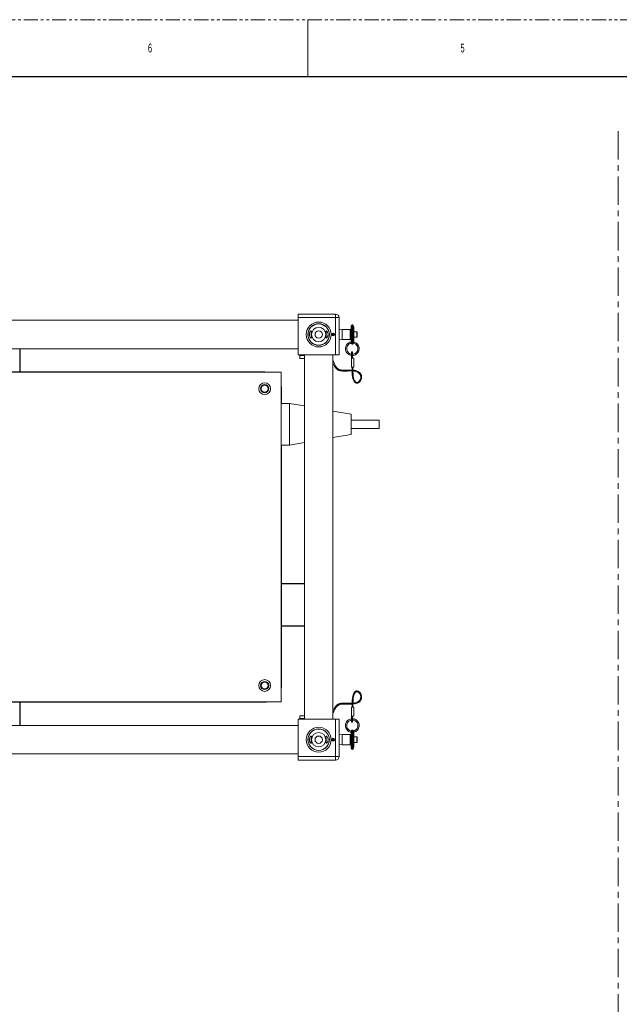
# Model space of a CAD drawing. Header units: millimetres. Extents: x 0 to 1118, y 0 to 864.
# Tile 4 of 13: x 290 to 558, y 423 to 864. Entities that reach past the tile are written whole.
import ezdxf

# ---------------------------------------------------------------- set-up
doc = ezdxf.new("R2010")
doc.units = ezdxf.units.MM
doc.linetypes.add('CENTERX2', pattern=[20.32, 12.7, -2.54, 2.54, -2.54])
doc.linetypes.add('PHANTOM', pattern=[12.7, 6.35, -1.27, 1.27, -1.27, 1.27, -1.27])
doc.styles.add('SLDTEXTSTYLE1', font='TXT', dxfattribs={"width": 0.6})

msp = doc.modelspace()

# ---------------------------------------------------------------- linework, layer by layer
at = {"color": 7, "linetype": 'PHANTOM', "lineweight": 0}
msp.add_line((0, 863.6), (1117.6, 863.6), dxfattribs=at)
at = {"color": 7, "linetype": 'Continuous', "lineweight": 0}
msp.add_line((419.1, 863.6), (419.1, 838.2), dxfattribs=at)
at = {"color": 7, "linetype": 'Continuous', "lineweight": 30}
msp.add_line((12.7, 838.2), (1104.9, 838.2), dxfattribs=at)
at = {"color": 7, "linetype": 'CENTERX2', "lineweight": 0}
msp.add_line((557.9099, 813.7639), (557.9099, 77.6631), dxfattribs=at)
at = {"color": 7, "linetype": 'Continuous', "lineweight": 15}
for p, q in [((414.8536, 731.903), (431.5161, 731.903)), ((414.8536, 730.3155), (414.8536, 731.903)), ((431.5161, 731.903), (431.5161, 730.3155)), ((414.8536, 729.128), (158.1036, 729.128)), ((431.5161, 730.3155), (414.8536, 730.3155)), ((414.8536, 713.653), (414.8536, 730.3155)), ((431.5161, 713.653), (431.5161, 730.3155)), ((431.5161, 730.3155), (433.1036, 730.3155)), ((433.1036, 730.3155), (433.1036, 713.653)), ((439.009, 727.1119), (438.89, 727.1119)), ((439.6838, 726.0215), (439.382, 726.8508)), ((430.4498, 722.403), (430.4498, 722.378)), ((430.4498, 722.378), (430.4498, 722.153)), ((430.6757, 722.4479), (430.6616, 722.4685)), ((430.8027, 722.2622), (430.6757, 722.4479)), ((433.1391, 724.925), (433.1036, 724.8896)), ((433.1036, 722.778), (433.1036, 724.8896)), ((433.1036, 724.273), (433.1036, 724.273)), ((433.1036, 720.6665), (433.1036, 722.778)), ((434.4238, 725.0601), (433.1391, 724.925)), ((433.1391, 724.925), (433.1391, 720.631)), ((438.0963, 725.0601), (434.4238, 725.0601)), ((434.4238, 725.0601), (434.4238, 722.778)), ((434.4238, 722.778), (434.4238, 720.496)), ((438.4932, 718.8425), (438.4932, 726.715)), ((439.6838, 726.0215), (439.6838, 719.5396)), ((441.0768, 724.0226), (439.6838, 724.0226)), ((441.1721, 723.9274), (441.1721, 721.6287)), ((433.1036, 721.283), (433.1036, 721.283)), ((433.1036, 720.6665), (433.1391, 720.631)), ((433.1391, 720.631), (434.4238, 720.496)), ((434.4238, 720.496), (438.0963, 720.496)), ((436.8443, 718.613), (436.8014, 718.5535)), ((438.89, 718.4442), (439.009, 718.4442)), ((439.382, 718.7053), (439.4229, 718.8179)), ((439.6838, 721.5334), (441.0768, 721.5334)), ((440.9685, 718.4176), (440.7732, 718.2223)), ((441.1638, 718.613), (440.9685, 718.4176)), ((158.1036, 716.428), (414.8536, 716.428)), ((290.4786, 706.0255), (290.4786, 716.428)), ((414.8536, 713.653), (431.5161, 713.653)), ((415.413, 713.653), (415.413, 713.3197)), ((417.2102, 713.3197), (417.2102, 713.653)), ((417.6286, 713.653), (417.6286, 550.653)), ((430.3286, 550.653), (430.3286, 713.653)), ((433.1036, 713.653), (431.5161, 713.653)), ((439.0488, 714.968), (438.7155, 714.968)), ((438.7155, 713.1708), (438.7155, 714.968)), ((439.0488, 713.1708), (439.0488, 714.968)), ((415.413, 713.3197), (417.2102, 713.3197)), ((415.5411, 713.3197), (415.5411, 712.0697)), ((415.5411, 712.0697), (417.6286, 712.0697)), ((417.2102, 713.3197), (417.6286, 713.3197)), ((439.0488, 713.1708), (438.7155, 713.1708)), ((438.7155, 712.1899), (438.7155, 713.1708)), ((438.7155, 712.1899), (439.7071, 712.1899)), ((438.7155, 708.2212), (438.7155, 712.1899)), ((439.0488, 712.1899), (439.0488, 713.1708)), ((439.7071, 712.1899), (439.7071, 708.2212)), ((196.2036, 705.9001), (407.2036, 705.9001)), ((399.8286, 706.0255), (254.2211, 706.0255)), ((407.2036, 705.9001), (407.2036, 558.4001)), ((438.7155, 708.2212), (439.7071, 708.2212)), ((438.9139, 708.2212), (438.9139, 706.4109)), ((438.9139, 706.4109), (439.3108, 706.4109)), ((439.3108, 706.4109), (439.3108, 708.2212)), ((407.3286, 691.9766), (407.3286, 698.5255)), ((410.9536, 691.9766), (407.2036, 691.9766)), ((417.6286, 690.7996), (410.9536, 691.9766)), ((410.9536, 691.9766), (410.9536, 673.2266)), ((438.4536, 687.1276), (430.3286, 688.5602)), ((438.4536, 687.1276), (438.4536, 678.0756)), ((450.9536, 684.4766), (438.4536, 684.4766)), ((450.9536, 684.4766), (450.9536, 680.7266)), ((438.4536, 680.7266), (450.9536, 680.7266)), ((410.9536, 673.2266), (417.6286, 674.4036)), ((430.3286, 676.6429), (438.4536, 678.0756)), ((407.2036, 673.2266), (410.9536, 673.2266)), ((407.3286, 565.7755), (407.3286, 673.2266)), ((407.3286, 611.4305), (417.6286, 611.4305)), ((407.3286, 592.3805), (417.6286, 592.3805)), ((196.2036, 558.4001), (407.2036, 558.4001)), ((203.5786, 558.2755), (399.8286, 558.2755)), ((290.4786, 547.878), (290.4786, 558.2755)), ((438.7155, 556.0849), (439.7071, 556.0849)), ((438.7155, 556.0849), (438.7155, 552.1162)), ((438.9139, 557.8952), (438.9139, 556.0849)), ((438.9139, 557.8952), (439.3108, 557.8952)), ((439.3108, 556.0849), (439.3108, 557.8952)), ((439.7071, 552.1162), (439.7071, 556.0849)), ((414.8536, 550.653), (414.8536, 533.9905)), ((414.8536, 550.653), (431.5161, 550.653)), ((415.413, 550.9864), (415.413, 550.653)), ((415.413, 550.9864), (417.2102, 550.9864)), ((415.5411, 552.2364), (415.5411, 550.9864)), ((417.6286, 552.2364), (415.5411, 552.2364)), ((417.2102, 550.9864), (417.2102, 550.653)), ((417.2102, 550.9864), (417.6286, 550.9864)), ((431.5161, 533.9905), (431.5161, 550.653)), ((431.5161, 550.653), (433.1036, 550.653)), ((433.1036, 550.653), (433.1036, 533.9905)), ((438.7155, 552.1162), (438.7155, 551.1353)), ((438.7155, 552.1162), (439.7071, 552.1162)), ((439.0488, 551.1353), (438.7155, 551.1353)), ((438.7155, 551.1353), (438.7155, 549.338)), ((439.0488, 552.1162), (439.0488, 551.1353)), ((439.0488, 551.1353), (439.0488, 549.338)), ((414.8536, 547.878), (158.1036, 547.878)), ((438.7155, 549.338), (439.0488, 549.338)), ((433.1391, 543.675), (433.1036, 543.6396)), ((433.1036, 539.4165), (433.1036, 543.6396)), ((433.1036, 543.023), (433.1036, 543.023)), ((434.4238, 543.8101), (433.1391, 543.675)), ((433.1391, 543.675), (433.1391, 541.528)), ((438.0963, 543.8101), (434.4238, 543.8101)), ((434.4238, 543.8101), (434.4238, 539.246)), ((436.8443, 545.6931), (437.2349, 546.0837)), ((438.4934, 545.4771), (438.4932, 545.4636)), ((438.4932, 537.591), (438.4932, 545.4636)), ((439.009, 545.8619), (438.89, 545.8619)), ((439.4229, 545.4881), (439.382, 545.6008)), ((439.6838, 544.7665), (439.6838, 538.2846)), ((441.0768, 542.7726), (439.6838, 542.7726)), ((441.1638, 545.6931), (441.2359, 545.7787)), ((441.1721, 542.6774), (441.1721, 540.6206)), ((430.4498, 541.153), (430.4498, 541.128)), ((430.4498, 541.128), (430.4498, 540.903)), ((430.6757, 541.1979), (430.6616, 541.2185)), ((430.8027, 541.0122), (430.6757, 541.1979)), ((433.1036, 540.033), (433.1036, 540.033)), ((433.1036, 539.4165), (433.1391, 539.381)), ((433.1391, 541.528), (433.1391, 539.381)), ((433.1391, 539.381), (434.4238, 539.246)), ((434.4238, 539.246), (438.0963, 539.246)), ((439.382, 537.4553), (439.6838, 538.2846)), ((439.6838, 540.2834), (441.0768, 540.2834)), ((441.1721, 540.6206), (441.1721, 540.3787)), ((158.1036, 535.178), (414.8536, 535.178)), ((414.8536, 533.9905), (431.5161, 533.9905)), ((414.8536, 532.403), (414.8536, 533.9905)), ((433.1036, 533.9905), (431.5161, 533.9905)), ((431.5161, 533.9905), (431.5161, 532.403)), ((438.89, 537.1942), (439.009, 537.1942)), ((431.5161, 532.403), (414.8536, 532.403))]:
    msp.add_line(p, q, dxfattribs=at)
at = {"color": 9, "linetype": 'Continuous', "lineweight": 15}
for p, q in [((438.89, 727.1119), (438.89, 722.778)), ((439.009, 722.778), (439.009, 727.1119)), ((439.382, 726.8508), (439.382, 718.7053)), ((438.0963, 722.778), (438.0963, 725.0601)), ((438.0963, 720.496), (438.0963, 722.778)), ((438.89, 722.778), (438.89, 718.4442)), ((439.009, 718.4442), (439.009, 722.778)), ((441.0768, 721.5334), (441.0768, 724.0226)), ((290.3536, 706.0255), (290.3536, 716.428)), ((407.3286, 611.3055), (417.6286, 611.3055)), ((407.3286, 592.5055), (417.6286, 592.5055)), ((290.3536, 547.878), (290.3536, 558.2755)), ((438.0963, 539.246), (438.0963, 543.8101)), ((438.89, 545.8619), (438.89, 537.1942)), ((439.009, 537.1942), (439.009, 545.8619)), ((439.382, 545.6008), (439.382, 541.528)), ((441.0768, 540.5454), (441.0768, 542.7726)), ((439.382, 541.528), (439.382, 537.4553)), ((441.0768, 540.2834), (441.0768, 540.5454))]:
    msp.add_line(p, q, dxfattribs=at)
at = {"color": 7, "linetype": 'Continuous', "lineweight": 15, "flags": 128}
for points in [[(430.3188, 722.4266), (430.3258, 722.5899), (430.3188, 723.1294)], [(430.4363, 722.4035), (430.4456, 722.544), (430.4496, 722.7195), (430.4498, 722.7634), (430.4498, 722.7744), (430.4498, 722.7771), (430.4498, 722.7778), (430.4498, 722.778), (430.4498, 722.778), (430.4498, 722.778), (430.4498, 722.778)], [(401.1946, 705.9001), (400.6683, 705.9784), (399.8286, 706.0255)], [(439.3249, 706.4395), (439.5606, 706.4181), (440.1867, 706.3131), (441.2744, 705.9517), (441.7229, 705.692), (442.1077, 705.3711), (442.4153, 704.9886), (442.6273, 704.5644), (442.7307, 704.1905), (442.7693, 703.8547), (442.7485, 703.3887), (442.6197, 702.84), (442.4255, 702.3933), (442.1943, 702.0331), (441.8396, 701.6617), (441.4428, 701.4226), (441.0506, 701.3484), (440.8448, 701.3788), (440.646, 701.4598), (440.3143, 701.7298), (440.0682, 702.0711), (439.9074, 702.3848), (439.7432, 702.8148), (439.5843, 703.3921), (439.4448, 704.1535), (439.3593, 705.1453), (439.3108, 706.4109), (439.3108, 706.4109)], [(407.3286, 698.5255), (407.2814, 699.3653), (407.2036, 699.8891)], [(407.2036, 564.4119), (407.2814, 564.9358), (407.3286, 565.7755)], [(439.3108, 557.4786), (439.9883, 557.5519), (441.1998, 557.887), (441.7128, 558.1381), (442.1667, 558.4525), (442.5539, 558.8366), (442.8579, 559.2887), (443.0494, 559.7519), (443.1377, 560.1441), (443.1685, 560.5278), (443.1289, 561.0582), (442.9771, 561.6463), (442.7642, 562.1204), (442.5146, 562.5067), (442.1375, 562.9117), (441.6931, 563.2063), (441.2491, 563.3423), (440.7587, 563.315), (440.2967, 563.0935), (439.9464, 562.7558), (439.6853, 562.3642), (439.5138, 562.011), (439.3442, 561.5454), (439.1831, 560.9394), (439.045, 560.1581), (438.9621, 559.1564), (438.9139, 557.8952), (438.9139, 557.8952)], [(399.8286, 558.2755), (400.6683, 558.3227), (401.1897, 558.4001)], [(430.3188, 541.1766), (430.3258, 541.3399), (430.3188, 541.8794)], [(430.4343, 541.1245), (430.4456, 541.294), (430.4496, 541.4695), (430.4498, 541.5134), (430.4498, 541.5244), (430.4498, 541.5271), (430.4498, 541.5278), (430.4498, 541.528), (430.4498, 541.528), (430.4498, 541.528), (430.4498, 541.528)]]:
    msp.add_lwpolyline(points, dxfattribs=at)
at = {"color": 7, "linetype": 'Continuous', "lineweight": 15}
for centre, radius in [((423.9786, 722.778), 5.575), ((423.9786, 722.778), 4.825), ((423.9786, 722.778), 4.7625), ((423.9786, 722.778), 3.2096), ((423.9786, 722.778), 1.6399), ((430.4498, 722.778), 0.625), ((399.8286, 698.5251), 2.6375), ((399.8286, 698.5251), 1.816), ((399.8286, 698.5251), 1.5625), ((399.8286, 565.7751), 2.6375), ((399.8286, 565.7751), 1.816), ((399.8286, 565.7751), 1.5625), ((423.9786, 541.528), 5.575), ((423.9786, 541.528), 4.825), ((423.9786, 541.528), 4.7625), ((423.9786, 541.528), 3.2096), ((423.9786, 541.528), 1.6399), ((430.4498, 541.528), 0.625)]:
    msp.add_circle(centre, radius, dxfattribs=at)
for centre, radius, start, end in [((431.5161, 730.3155), 1.5875, 0, 90), ((438.89, 726.715), 0.3969, 90, 180), ((439.009, 726.715), 0.3969, 20, 90), ((430.4498, 722.778), 0.4, 304.377468, 270), ((430.4498, 722.778), 0.375, 304.377468, 270), ((438.0963, 725.4569), 0.3969, 270, 0), ((441.0768, 723.9274), 0.0953, 0, 90), ((438.0963, 720.0991), 0.3969, 0, 90), ((438.89, 718.841), 0.3969, 180, 270), ((439.009, 718.841), 0.3969, 270, 340), ((441.0768, 721.6287), 0.0953, 270, 0), ((430.4498, 541.528), 0.4, 304.377468, 270), ((430.4498, 541.528), 0.375, 304.377468, 270), ((438.0963, 544.2069), 0.3969, 270, 0), ((438.89, 545.465), 0.3969, 90, 180), ((439.009, 545.465), 0.3969, 20, 90), ((441.0768, 542.6774), 0.0952, 0, 90), ((438.0963, 538.8491), 0.3969, 0, 90), ((438.89, 537.591), 0.3969, 180, 270), ((439.009, 537.591), 0.3969, 270, 340), ((441.0768, 540.3787), 0.0953, 270, 0), ((431.5161, 533.9905), 1.5875, 270, 0)]:
    msp.add_arc(centre, radius, start, end, dxfattribs=at)
for points, knots in [([(420.0421, 721.7138), (419.9824, 721.8472), (419.8629, 722.1147), (419.78, 722.6198), (419.8003, 723.1133), (419.9054, 723.5541), (420.0791, 723.9395), (420.3081, 724.2457), (420.5411, 724.4058), (420.6913, 724.3586), (420.7304, 724.127), (420.706, 723.7718), (420.6632, 723.3108), (420.6427, 722.7778), (420.6633, 722.243), (420.7075, 721.7688), (420.7316, 721.4057), (420.6852, 721.2), (420.5565, 721.1571), (420.3629, 721.2651), (420.1763, 721.4731), (420.0729, 721.6584), (420.0421, 721.7138)], [0, 0, 0, 0, 0.05097095, 0.10218332, 0.14833649, 0.19232344, 0.24002457, 0.29495495, 0.35610488, 0.41485175, 0.46517424, 0.51293409, 0.56353928, 0.61585892, 0.6671972, 0.71849362, 0.77082297, 0.82141529, 0.86910538, 0.91901302, 0.97582744, 1, 1, 1, 1]), ([(427.4828, 721.2077), (427.4255, 721.1902), (427.3106, 721.1551), (427.2347, 721.3082), (427.2346, 721.6005), (427.274, 722.0128), (427.3095, 722.5185), (427.3084, 723.0617), (427.2715, 723.5712), (427.231, 723.994), (427.239, 724.279), (427.3299, 724.3974), (427.4946, 724.3619), (427.7159, 724.172), (427.9552, 723.8092), (428.1316, 723.2994), (428.1823, 722.7546), (428.1261, 722.2714), (427.9945, 721.8511), (427.7978, 721.4912), (427.6114, 721.2851), (427.5111, 721.2248), (427.4828, 721.2077)], [0, 0, 0, 0, 0.05097381, 0.1021227, 0.14999211, 0.19899953, 0.25093981, 0.30286416, 0.35390892, 0.40583853, 0.45776163, 0.50650666, 0.55455639, 0.60779404, 0.66798553, 0.72827826, 0.77984539, 0.824506, 0.8692971, 0.91945024, 0.97721005, 1, 1, 1, 1]), ([(430.4498, 722.778), (430.4498, 722.778), (430.4498, 722.778), (430.4498, 722.7781), (430.4498, 722.7784), (430.4498, 722.7796), (430.4498, 722.7844), (430.4498, 722.8036), (430.4493, 722.8804), (430.4479, 722.9982), (430.4401, 723.101), (430.4367, 723.1454)], [0, 0, 0, 0, 0.00001276, 0.00012931, 0.00059551, 0.00246031, 0.00991953, 0.03975641, 0.15910439, 0.63652657, 1, 1, 1, 1]), ([(438.5249, 719.4474), (438.4678, 719.4454), (438.0895, 719.4317), (437.4453, 719.1199), (436.701, 718.5369), (436.1751, 717.7307), (435.9188, 716.8018), (435.962, 715.8425), (436.2922, 714.9451), (436.8843, 714.1787), (437.6817, 713.6646), (438.3284, 713.4145), (438.6752, 713.4275), (438.7155, 713.429)], [0, 0, 0, 0, 0.019466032, 0.128958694, 0.234188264, 0.341151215, 0.450899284, 0.558217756, 0.663468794, 0.772927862, 0.88170838, 0.986268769, 1, 1, 1, 1]), ([(438.7155, 713.9972), (438.6045, 714.0034), (438.2385, 714.0239), (437.6551, 714.3073), (437.0569, 714.814), (436.652, 715.491), (436.4701, 716.2526), (436.5286, 717.038), (436.8281, 717.7704), (437.3356, 718.3631), (437.9088, 718.7551), (438.325, 718.8385), (438.4869, 718.8709)], [0, 0, 0, 0, 0.04731592, 0.15616626, 0.26879567, 0.37983666, 0.48725139, 0.59904357, 0.71144858, 0.81949248, 0.92978567, 1, 1, 1, 1]), ([(436.8946, 717.7876), (436.9064, 717.8097), (436.993, 717.9728), (437.1227, 718.1066), (437.2349, 718.2223)], [0, 0, 0, 0, 0.13553365, 1, 1, 1, 1]), ([(438.4932, 718.8425), (438.4933, 718.8334), (438.4935, 718.8224), (438.4934, 718.8279), (438.4934, 718.829)], [0, 0, 0, 0, 0.81729729, 1, 1, 1, 1]), ([(439.0488, 713.4362), (439.2147, 713.4321), (439.689, 713.4203), (440.4082, 713.7012), (441.0154, 714.1228), (441.4426, 714.589), (441.7718, 715.1017), (442.0303, 715.8173), (442.084, 716.5397), (441.9883, 717.1659), (441.8249, 717.6628), (441.5616, 718.1664), (441.2998, 718.4603), (441.1638, 718.613)], [0, 0, 0, 0, 0.069443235, 0.198466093, 0.315084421, 0.37836794, 0.463186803, 0.569717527, 0.695104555, 0.763099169, 0.835061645, 0.914287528, 1, 1, 1, 1]), ([(440.7732, 718.2223), (440.9495, 718.0089), (441.2744, 717.6156), (441.4885, 716.9243), (441.5239, 716.3122), (441.434, 715.7978), (441.2786, 715.3861), (441.0264, 714.9453), (440.5993, 714.4729), (439.9307, 714.0992), (439.3776, 713.9282), (439.082, 713.9614), (439.0488, 713.9651)], [0, 0, 0, 0, 0.14112047, 0.25996076, 0.36461925, 0.45427123, 0.52639015, 0.58989811, 0.71499571, 0.84726101, 0.98282334, 1, 1, 1, 1]), ([(439.4091, 718.9047), (439.4541, 718.9027), (439.7519, 718.8898), (440.2666, 718.6584), (440.6327, 718.3295), (440.811, 718.1693)], [0, 0, 0, 0, 0.083641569, 0.55363203, 1, 1, 1, 1]), ([(439.4227, 718.8172), (439.4233, 718.8191), (439.425, 718.8241), (439.4412, 718.8735), (439.4735, 718.9691), (439.5026, 719.0544), (439.5202, 719.1033), (439.5213, 719.1065)], [0, 0, 0, 0, 0.16643204, 0.42676965, 0.697016, 0.97998038, 1, 1, 1, 1]), ([(439.5213, 719.1065), (439.5374, 719.1516), (439.5713, 719.2467), (439.6221, 719.3819), (439.6617, 719.4833), (439.6751, 719.5168), (439.6802, 719.5294)], [0, 0, 0, 0, 0.26892691, 0.56808267, 0.83665551, 1, 1, 1, 1]), ([(441.5945, 718.0578), (441.4125, 718.3036), (441.0408, 718.8056), (440.3208, 719.2694), (439.8086, 719.3744), (439.6086, 719.4154)], [0, 0, 0, 0, 0.3691132, 0.75370539, 1, 1, 1, 1]), ([(439.6824, 719.535), (439.6825, 719.5356), (439.683, 719.5368), (439.6835, 719.5384), (439.6838, 719.5393), (439.6838, 719.5395), (439.6838, 719.5396)], [0, 0, 0, 0, 0.15789795, 0.367391, 0.7554633, 1, 1, 1, 1]), ([(438.9139, 706.8592), (438.9071, 706.8596), (438.7578, 706.8686), (438.3574, 706.8715), (437.6577, 706.8752), (436.8086, 706.8436), (436.0243, 706.8152), (435.3641, 706.8107), (434.8032, 706.8255), (434.2511, 706.8676), (433.7265, 706.9546), (433.2691, 707.0901), (432.8805, 707.2597), (432.5549, 707.4542), (432.2013, 707.7264), (431.8808, 708.0637), (431.591, 708.4662), (431.3518, 708.877), (431.1029, 709.3857), (430.8428, 709.9942), (430.594, 710.6181), (430.4029, 711.0118), (430.3286, 711.1648)], [0, 0, 0, 0, 0.00127501, 0.02805448, 0.07481723, 0.13040998, 0.18090008, 0.21416248, 0.24667241, 0.28000264, 0.31414097, 0.34854829, 0.38413136, 0.42146238, 0.4590219, 0.5293336, 0.58998062, 0.65349628, 0.72400918, 0.82729299, 0.93289031, 1, 1, 1, 1]), ([(430.3286, 710.203), (430.3413, 710.1731), (430.4421, 709.9362), (430.6101, 709.5145), (430.8667, 708.9471), (431.1372, 708.4388), (431.4407, 707.9829), (431.7386, 707.6321), (432.0336, 707.3547), (432.3371, 707.1208), (432.7042, 706.9028), (433.1422, 706.7136), (433.6402, 706.566), (434.2547, 706.4647), (435.0124, 706.4146), (435.816, 706.4158), (436.5726, 706.4346), (437.196, 706.4554), (437.7321, 706.474), (438.296, 706.4944), (438.6879, 706.4825), (438.9139, 706.4756)], [0, 0, 0, 0, 0.01532838, 0.12167115, 0.21076217, 0.29761653, 0.37432987, 0.43936919, 0.47732518, 0.51950412, 0.56709921, 0.60550635, 0.64582864, 0.6888808, 0.73604171, 0.7960875, 0.84591282, 0.88507173, 0.92039813, 0.95410154, 1, 1, 1, 1]), ([(438.9139, 706.4109), (438.9273, 705.9694), (438.9513, 705.177), (439.032, 704.1083), (439.1935, 703.2755), (439.3811, 702.6091), (439.6091, 702.054), (439.8971, 701.5804), (440.269, 701.1976), (440.7487, 700.9529), (441.2914, 700.9335), (441.7707, 701.1152), (442.1465, 701.385), (442.4625, 701.7126), (442.7572, 702.139), (443.0034, 702.6759), (443.1551, 703.2836), (443.1842, 703.8727), (443.1112, 704.3702), (442.9821, 704.7715), (442.8082, 705.1272), (442.5567, 705.4874), (442.2035, 705.8429), (441.7502, 706.1635), (441.2076, 706.4315), (440.5995, 706.6336), (439.9713, 706.7648), (439.5356, 706.823), (439.3263, 706.8349), (439.3108, 706.8358)], [0, 0, 0, 0, 0.07802331, 0.14004495, 0.18901446, 0.22789322, 0.2627646, 0.29576301, 0.32715731, 0.35970372, 0.39580034, 0.4308793, 0.46024969, 0.48829221, 0.5225885, 0.56465059, 0.60772873, 0.65001769, 0.68552014, 0.71156854, 0.73695004, 0.76678353, 0.80121963, 0.83783693, 0.87679141, 0.91867015, 0.96063251, 0.99706997, 1, 1, 1, 1]), ([(439.3108, 557.8952), (439.3238, 558.3323), (439.3473, 559.1146), (439.4284, 560.1661), (439.5886, 560.9766), (439.7733, 561.6181), (439.9971, 562.1397), (440.2745, 562.5645), (440.5704, 562.8217), (440.8371, 562.9348), (441.0625, 562.9684), (441.2937, 562.9404), (441.5711, 562.8394), (441.8575, 562.6473), (442.1536, 562.3446), (442.4236, 561.9498), (442.6455, 561.449), (442.7722, 560.8869), (442.7804, 560.3583), (442.6978, 559.925), (442.5685, 559.5786), (442.3905, 559.2596), (442.126, 558.9337), (441.7605, 558.6225), (441.2985, 558.3506), (440.7519, 558.1306), (440.1568, 557.9779), (439.6803, 557.8974), (439.4013, 557.8722), (439.3256, 557.8653)], [0, 0, 0, 0, 0.085600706, 0.153207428, 0.206079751, 0.247411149, 0.284405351, 0.318340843, 0.349181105, 0.365055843, 0.382148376, 0.401247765, 0.41995262, 0.452539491, 0.482355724, 0.518838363, 0.563959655, 0.609886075, 0.654049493, 0.689121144, 0.714927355, 0.74300327, 0.776260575, 0.813497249, 0.853284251, 0.896387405, 0.942368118, 0.98436177, 1, 1, 1, 1]), ([(438.9139, 557.8324), (438.8241, 557.8276), (438.5723, 557.8143), (438.1169, 557.8183), (437.4601, 557.8405), (436.6987, 557.8676), (435.895, 557.8887), (435.209, 557.8917), (434.6137, 557.868), (434.0794, 557.816), (433.5716, 557.7213), (433.1142, 557.5815), (432.7133, 557.406), (432.2526, 557.1364), (431.8259, 556.7759), (431.4664, 556.3555), (431.1886, 555.9468), (430.9508, 555.5235), (430.7017, 555.0039), (430.502, 554.5205), (430.3701, 554.2041), (430.3286, 554.1044)], [0, 0, 0, 0, 0.01839504, 0.05156253, 0.09224603, 0.1513686, 0.20427719, 0.25075314, 0.28565744, 0.32157229, 0.35875138, 0.39629389, 0.43487054, 0.47501883, 0.55466525, 0.62653283, 0.6905092, 0.76033674, 0.83719895, 0.94873323, 1, 1, 1, 1]), ([(430.3286, 553.1255), (430.3291, 553.1264), (430.4238, 553.3032), (430.5747, 553.6684), (430.8061, 554.2137), (431.032, 554.7577), (431.2765, 555.2872), (431.5471, 555.7758), (431.8464, 556.1992), (432.1289, 556.5037), (432.3843, 556.7228), (432.6189, 556.8921), (432.9221, 557.0664), (433.3114, 557.2318), (433.8154, 557.3738), (434.4593, 557.4629), (435.1723, 557.4953), (435.9263, 557.4934), (436.6246, 557.469), (437.2656, 557.4442), (437.8257, 557.4325), (438.3721, 557.4311), (438.7298, 557.4438), (438.9139, 557.4503)], [0, 0, 0, 0, 0.000412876, 0.078412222, 0.159555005, 0.242464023, 0.325271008, 0.404331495, 0.472312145, 0.528997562, 0.555924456, 0.586418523, 0.619720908, 0.655026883, 0.691843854, 0.731911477, 0.776450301, 0.817932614, 0.864157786, 0.900239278, 0.932830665, 0.96541611, 1, 1, 1, 1]), ([(438.7155, 550.8632), (438.6242, 550.8634), (438.2388, 550.8641), (437.6009, 550.5997), (436.9898, 550.1837), (436.5526, 549.7015), (436.2286, 549.1862), (436.0312, 548.6294), (435.9491, 548.1001), (435.9445, 547.638), (436.0186, 547.1392), (436.1892, 546.6274), (436.4572, 546.1255), (436.7141, 545.8385), (436.8443, 545.6931)], [0, 0, 0, 0, 0.03956661, 0.16719922, 0.29065547, 0.36006892, 0.44887567, 0.55408971, 0.61446304, 0.68140614, 0.75449859, 0.83289293, 0.91528953, 1, 1, 1, 1]), ([(439.6436, 544.8692), (439.6501, 544.8696), (439.9647, 544.8885), (440.5592, 545.1903), (441.3122, 545.7685), (441.8347, 546.5833), (442.0876, 547.505), (442.0482, 548.4661), (441.7124, 549.3682), (441.1203, 550.1248), (440.3278, 550.649), (439.5974, 550.9088), (439.1619, 550.8804), (439.0488, 550.8731)], [0, 0, 0, 0, 0.00218319, 0.1065574, 0.21511979, 0.32285625, 0.42660876, 0.53411241, 0.64260927, 0.74712504, 0.85294572, 0.96182233, 1, 1, 1, 1]), ([(436.4288, 546.2238), (436.6041, 545.9893), (436.9685, 545.5017), (437.7163, 545.0206), (438.2758, 544.9111), (438.5249, 544.8624)], [0, 0, 0, 0, 0.33952554, 0.70584904, 1, 1, 1, 1]), ([(437.2349, 546.0837), (437.0627, 546.2913), (436.7344, 546.687), (436.5168, 547.3861), (436.4854, 548.0053), (436.5755, 548.5087), (436.7246, 548.9081), (436.9767, 549.3577), (437.4136, 549.8313), (438.0459, 550.2149), (438.5087, 550.2887), (438.7155, 550.3217)], [0, 0, 0, 0, 0.14358626, 0.27379951, 0.38467687, 0.47419297, 0.54642609, 0.61275592, 0.74998408, 0.88828915, 1, 1, 1, 1]), ([(439.0488, 550.3303), (439.2422, 550.3234), (439.6992, 550.3069), (440.3571, 549.9997), (440.9485, 549.4909), (441.3573, 548.8175), (441.5396, 548.0481), (441.4766, 547.2659), (441.1813, 546.5384), (440.6735, 545.9392), (440.0561, 545.531), (439.6038, 545.4417), (439.4084, 545.4032)], [0, 0, 0, 0, 0.07821104, 0.18479349, 0.28724142, 0.39239122, 0.49962276, 0.60373173, 0.7067614, 0.81366628, 0.91950565, 1, 1, 1, 1]), ([(441.126, 546.5385), (441.1143, 546.516), (441.0254, 546.3452), (440.8904, 546.2052), (440.7732, 546.0837)], [0, 0, 0, 0, 0.13171852, 1, 1, 1, 1]), ([(420.0421, 540.4638), (419.9824, 540.5972), (419.8629, 540.8647), (419.78, 541.3698), (419.8003, 541.8633), (419.9054, 542.3041), (420.0791, 542.6895), (420.3081, 542.9957), (420.5411, 543.1558), (420.6913, 543.1086), (420.7304, 542.877), (420.706, 542.5218), (420.6632, 542.0608), (420.6427, 541.5278), (420.6633, 540.993), (420.7075, 540.5188), (420.7316, 540.1557), (420.6852, 539.95), (420.5565, 539.9071), (420.3629, 540.0151), (420.1763, 540.2231), (420.0729, 540.4084), (420.0421, 540.4638)], [0, 0, 0, 0, 0.05097095, 0.10218332, 0.14833649, 0.19232344, 0.24002457, 0.29495495, 0.35610488, 0.41485175, 0.46517424, 0.51293409, 0.56353928, 0.61585892, 0.6671972, 0.71849362, 0.77082297, 0.82141529, 0.86910538, 0.91901302, 0.97582744, 1, 1, 1, 1]), ([(427.4828, 539.9577), (427.4255, 539.9402), (427.3106, 539.9051), (427.2347, 540.0582), (427.2346, 540.3505), (427.274, 540.7628), (427.3095, 541.2685), (427.3084, 541.8117), (427.2715, 542.3212), (427.231, 542.744), (427.239, 543.029), (427.3299, 543.1474), (427.4946, 543.1119), (427.7159, 542.922), (427.9552, 542.5592), (428.1316, 542.0494), (428.1823, 541.5046), (428.1261, 541.0214), (427.9945, 540.6011), (427.7978, 540.2412), (427.6114, 540.0351), (427.5111, 539.9748), (427.4828, 539.9577)], [0, 0, 0, 0, 0.05097381, 0.1021227, 0.14999211, 0.19899953, 0.25093981, 0.30286416, 0.35390892, 0.40583853, 0.45776163, 0.50650666, 0.55455639, 0.60779404, 0.66798553, 0.72827826, 0.77984539, 0.824506, 0.8692971, 0.91945024, 0.97721005, 1, 1, 1, 1]), ([(430.4498, 541.528), (430.4498, 541.528), (430.4498, 541.528), (430.4498, 541.5281), (430.4498, 541.5284), (430.4498, 541.5296), (430.4498, 541.5344), (430.4498, 541.5536), (430.4493, 541.6304), (430.4479, 541.7482), (430.4401, 541.851), (430.4367, 541.8954)], [0, 0, 0, 0, 0.000012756, 0.000129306, 0.000595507, 0.002460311, 0.009919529, 0.039756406, 0.159104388, 0.636526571, 1, 1, 1, 1]), ([(438.484, 545.4075), (438.4799, 545.4078), (438.2134, 545.4225), (437.7383, 545.6525), (437.3715, 545.9795), (437.1998, 546.1325)], [0, 0, 0, 0, 0.008259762, 0.53593494, 1, 1, 1, 1]), ([(439.529, 545.178), (439.5146, 545.2187), (439.4848, 545.3032), (439.4494, 545.4083), (439.4265, 545.4773), (439.4238, 545.4853), (439.4227, 545.4889)], [0, 0, 0, 0, 0.24472204, 0.50725104, 0.78358604, 1, 1, 1, 1]), ([(439.5592, 545.0945), (439.552, 545.1139), (439.5414, 545.1424), (439.532, 545.1694), (439.529, 545.178)], [0, 0, 0, 0, 0.68086296, 1, 1, 1, 1]), ([(439.6803, 544.7764), (439.6784, 544.7811), (439.67, 544.8019), (439.6386, 544.8816), (439.5978, 544.988), (439.57, 545.0645), (439.5592, 545.0945)], [0, 0, 0, 0, 0.09789226, 0.42520241, 0.77477532, 1, 1, 1, 1]), ([(439.6838, 544.7665), (439.6838, 544.7666), (439.6837, 544.7669), (439.6834, 544.768), (439.6829, 544.7695), (439.6825, 544.7706), (439.6824, 544.7711)], [0, 0, 0, 0, 0.34702293, 0.69635285, 0.87083609, 1, 1, 1, 1])]:
    msp.add_open_spline(points, degree=3, knots=knots, dxfattribs=at)
at = {"color": 9, "linetype": 'Continuous', "lineweight": 15}
for points, knots in [([(439.4229, 718.8179), (439.4228, 718.8176), (439.4222, 718.8158), (439.4309, 718.8422), (439.4528, 718.9082), (439.4861, 719.0061), (439.5281, 719.1265), (439.576, 719.2593), (439.6241, 719.3872), (439.6613, 719.4824), (439.6765, 719.5205), (439.6824, 719.535)], [0, 0, 0, 0, 0.02953815, 0.14715028, 0.26458799, 0.38486915, 0.51115354, 0.64371562, 0.78035952, 0.91622049, 1, 1, 1, 1]), ([(439.6824, 544.7711), (439.6783, 544.7812), (439.6663, 544.8111), (439.6368, 544.8862), (439.5934, 545), (439.5449, 545.1322), (439.4979, 545.2654), (439.4588, 545.3801), (439.4329, 545.4577), (439.4226, 545.489), (439.4228, 545.4883), (439.4229, 545.4881)], [0, 0, 0, 0, 0.06034989, 0.17875947, 0.30515725, 0.43889158, 0.57590812, 0.7107188, 0.83934135, 0.96103992, 1, 1, 1, 1])]:
    msp.add_open_spline(points, degree=3, knots=knots, dxfattribs=at)

# ---------------------------------------------------------------- texts
at = {"color": 7, "linetype": 'Continuous', "lineweight": 0, "char_height": 3.9688, "attachment_point": 1, "style": 'SLDTEXTSTYLE1'}
for s, insert in [('6', (347.6625, 852.9292)), ('5', (487.3625, 852.9292))]:
    msp.add_mtext(s, dxfattribs=dict(at, insert=insert))

doc.saveas('drawing.dxf')
